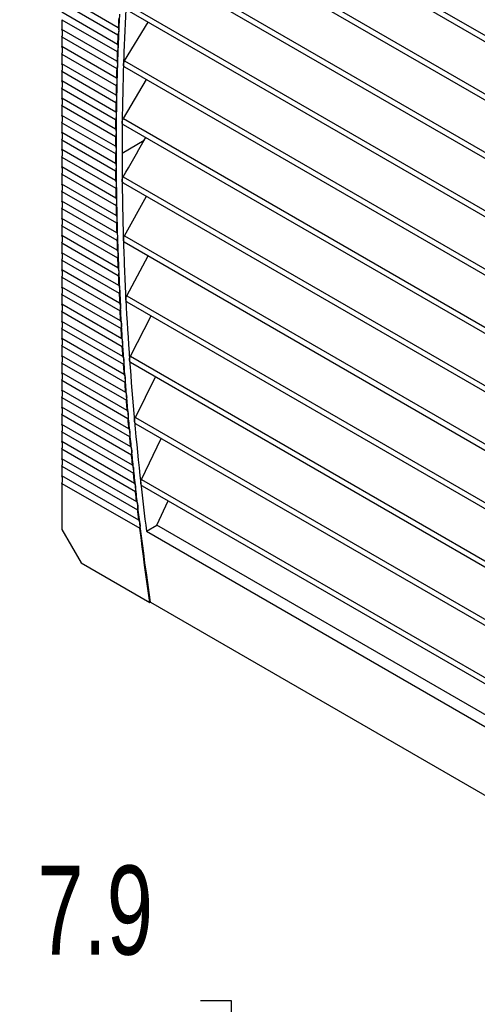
# Model space of a CAD drawing. Header units: millimetres. Extents: x 0 to 1956, y 0 to 1511.
# Tile 8 of 14: x 1621 to 1697, y 915 to 1078. Entities that reach past the tile are written whole.
import ezdxf

# ---------------------------------------------------------------- set-up
doc = ezdxf.new("R2010")
doc.units = ezdxf.units.MM
doc.header["$LTSCALE"] = 7
doc.layers.add('DIMENSIONS', color=140, linetype='Continuous', lineweight=25)
doc.styles.add('SLDTEXTSTYLE0', font='TXT', dxfattribs={"width": 0.7})
doc.dimstyles.new('SLDDIMSTYLE0', dxfattribs={"dimtxt": 15.106055, "dimasz": 23.114, "dimexe": 0, "dimexo": 0.0625, "dimgap": 3.776514, "dimtad": 0, "dimtih": 1, "dimtoh": 1, "dimdec": 1, "dimrnd": 1e-09, "dimzin": 12, "dimdsep": 46, "dimtxsty": 'SLDTEXTSTYLE0', "dimsah": 1, "dimcen": 0, "dimadec": 0, "dimazin": 3, "dimtfac": 1, "dimtdec": 1, "dimtofl": 0, "dimtmove": 0, "dimatfit": 3, "dimfxl": 0, "dimfrac": 2, "dimtolj": 1, "dimtzin": 12, "dimarcsym": 0})

# ---------------------------------------------------------------- blocks, each defined once
blk = doc.blocks.new('_D')
at = {"layer": 'DIMENSIONS'}
for p, q in [((1606.11, 915.15), (1601.04, 915.15)), ((1601.04, 915.15), (1601.04, 891.14)), ((1651, 915.15), (1656.07, 915.15)), ((1656.07, 915.15), (1656.07, 891.14)), ((1545.24, 761.23), (1569.74, 893.22)), ((1569.74, 893.22), (1590.41, 893.22)), ((1601.04, 891.14), (1606.11, 891.14)), ((1656.07, 891.14), (1651, 891.14))]:
    blk.add_line(p, q, dxfattribs=at)
blk.add_solid([(1545.24, 761.23), (1552.96, 783.31), (1545.96, 784.61)], dxfattribs=at)
at = {"layer": 'DIMENSIONS', "char_height": 14.817, "attachment_point": 1, "style": 'SLDTEXTSTYLE0'}
for s, insert in [('%%c', (1600.99, 937.63)), ('7.9', (1623.8, 937.63)), ('0.31', (1606.11, 910.24)), ('(6x)', (1607.46, 882.85))]:
    blk.add_mtext(s, dxfattribs=dict(at, insert=insert))

msp = doc.modelspace()

# ---------------------------------------------------------------- linework, layer by layer
for p, q in [((1641.18, 1107.76), (1739.69, 1050.89)), ((1641.34, 1108.68), (1739.57, 1051.97)), ((1640.28, 1099.58), (1740.64, 1041.64)), ((1640.15, 1098.64), (1740.74, 1040.57)), ((1639.43, 1090.35), (1741.5, 1031.43)), ((1639.32, 1089.4), (1741.57, 1030.37)), ((1637.29, 1077.08), (1627.91, 1082.5)), ((1627.91, 1081.27), (1637.23, 1075.88)), ((1638.71, 1080.04), (1742.2, 1020.3)), ((1638.78, 1081.01), (1742.14, 1021.34)), ((1637.17, 1074.3), (1627.91, 1079.64)), ((1627.91, 1078.41), (1637.12, 1073.09)), ((1627.91, 1078.41), (1627.91, 1076.78)), ((1637.07, 1071.5), (1627.91, 1076.78)), ((1638.35, 1071.54), (1642.29, 1077.97)), ((1627.91, 1075.55), (1637.03, 1070.29)), ((1627.91, 1075.55), (1627.91, 1073.92)), ((1636.98, 1068.69), (1627.91, 1073.92)), ((1627.91, 1072.69), (1636.95, 1067.47)), ((1627.91, 1072.69), (1627.91, 1071.06)), ((1636.91, 1065.87), (1627.91, 1071.06)), ((1638.3, 1070.56), (1742.61, 1010.34)), ((1638.35, 1071.54), (1742.58, 1011.37)), ((1627.91, 1069.83), (1636.89, 1064.65)), ((1627.91, 1069.83), (1627.91, 1068.21)), ((1638.13, 1061.95), (1641.97, 1068.44)), ((1636.87, 1063.04), (1627.91, 1068.21)), ((1627.91, 1066.98), (1636.85, 1061.82)), ((1627.91, 1066.98), (1627.91, 1065.35)), ((1636.84, 1060.2), (1627.91, 1065.35)), ((1627.91, 1064.12), (1636.83, 1058.97)), ((1627.91, 1064.12), (1627.91, 1062.49)), ((1636.82, 1057.35), (1627.91, 1062.49)), ((1638.13, 1061.95), (1742.81, 1001.52)), ((1627.91, 1061.26), (1636.82, 1056.12)), ((1627.91, 1061.26), (1627.91, 1059.63)), ((1638.1, 1060.96), (1742.82, 1000.5)), ((1636.83, 1054.49), (1627.91, 1059.63)), ((1641.61, 1058.36), (1641.86, 1058.78)), ((1627.91, 1058.4), (1636.84, 1053.25)), ((1627.91, 1058.4), (1627.91, 1056.78)), ((1637.91, 1056.22), (1641.61, 1058.36)), ((1636.85, 1051.62), (1627.91, 1056.78)), ((1627.91, 1055.54), (1636.87, 1050.38)), ((1627.91, 1055.54), (1627.91, 1053.92)), ((1636.89, 1048.73), (1627.91, 1053.92)), ((1627.91, 1052.69), (1636.91, 1047.49)), ((1627.91, 1052.69), (1627.91, 1051.06)), ((1638.11, 1052.24), (1742.83, 991.79)), ((1636.95, 1045.84), (1627.91, 1051.06)), ((1638.1, 1051.24), (1742.82, 990.79)), ((1627.91, 1049.83), (1636.98, 1044.59)), ((1627.91, 1049.83), (1627.91, 1048.2)), ((1638.3, 1042.42), (1641.96, 1049.01)), ((1637.03, 1042.94), (1627.91, 1048.2)), ((1627.91, 1046.97), (1637.07, 1041.69)), ((1627.91, 1046.97), (1627.91, 1045.34)), ((1637.12, 1040.03), (1627.91, 1045.34)), ((1627.91, 1044.11), (1637.17, 1038.77)), ((1627.91, 1044.11), (1627.91, 1042.49)), ((1637.23, 1037.1), (1627.91, 1042.49)), ((1638.3, 1042.42), (1742.64, 982.18)), ((1627.91, 1041.25), (1637.29, 1035.84)), ((1627.91, 1041.25), (1627.91, 1039.63)), ((1638.29, 1041.41), (1742.61, 981.19)), ((1637.37, 1034.17), (1627.91, 1039.63)), ((1638.7, 1032.47), (1642.27, 1039.12)), ((1627.91, 1038.4), (1637.43, 1032.9)), ((1627.91, 1038.4), (1627.91, 1036.77)), ((1637.51, 1031.23), (1627.91, 1036.77)), ((1627.91, 1035.54), (1637.58, 1029.96)), ((1627.91, 1035.54), (1627.91, 1033.91)), ((1637.68, 1028.27), (1627.91, 1033.91)), ((1627.91, 1032.68), (1637.76, 1027)), ((1627.91, 1032.68), (1627.91, 1031.05)), ((1638.7, 1032.47), (1742.25, 972.69)), ((1637.87, 1025.31), (1627.91, 1031.05)), ((1638.69, 1031.47), (1742.2, 971.71)), ((1627.91, 1029.82), (1637.95, 1024.03)), ((1627.91, 1029.82), (1627.91, 1028.2)), ((1639.31, 1022.4), (1642.78, 1029.1)), ((1638.07, 1022.33), (1627.91, 1028.2)), ((1627.91, 1026.97), (1638.16, 1021.05)), ((1627.91, 1026.97), (1627.91, 1025.34)), ((1638.29, 1019.35), (1627.91, 1025.34)), ((1627.91, 1024.11), (1638.39, 1018.06)), ((1627.91, 1024.11), (1627.91, 1022.48)), ((1638.53, 1016.35), (1627.91, 1022.48)), ((1627.91, 1021.25), (1638.64, 1015.06)), ((1627.91, 1021.25), (1627.91, 1019.62)), ((1639.3, 1021.4), (1741.57, 962.36)), ((1639.31, 1022.4), (1741.65, 963.32)), ((1638.79, 1013.35), (1627.91, 1019.62)), ((1627.91, 1018.39), (1638.9, 1012.05)), ((1627.91, 1018.39), (1627.91, 1016.76)), ((1640.13, 1012.21), (1643.51, 1018.97)), ((1639.06, 1010.33), (1627.91, 1016.76)), ((1627.91, 1015.53), (1639.18, 1009.03)), ((1627.91, 1015.53), (1627.91, 1013.91)), ((1639.35, 1007.3), (1627.91, 1013.91)), ((1627.91, 1012.68), (1639.49, 1005.99)), ((1627.91, 1012.68), (1627.91, 1011.05)), ((1640.13, 1012.21), (1740.83, 954.08)), ((1640.22, 1011.15), (1740.74, 953.12)), ((1639.67, 1004.26), (1627.91, 1011.05)), ((1627.91, 1009.82), (1639.81, 1002.95)), ((1627.91, 1009.82), (1627.91, 1008.19)), ((1640, 1001.22), (1627.91, 1008.19)), ((1641.15, 1001.9), (1644.44, 1008.71)), ((1627.91, 1006.96), (1640.14, 999.9)), ((1627.91, 1006.96), (1627.91, 1005.33)), ((1640.35, 998.16), (1627.91, 1005.33)), ((1627.91, 1004.1), (1640.5, 996.84)), ((1627.91, 1004.1), (1627.91, 1002.48)), ((1640.71, 995.09), (1627.91, 1002.48)), ((1627.91, 1001.24), (1640.88, 993.76)), ((1627.91, 1001.24), (1627.91, 993.57)), ((1641.15, 1001.9), (1739.81, 944.95)), ((1641.27, 1000.82), (1739.69, 944.01)), ((1643.7, 994.28), (1645.59, 998.33)), ((1627.91, 993.57), (1631.13, 988)), ((1641.97, 993.29), (1643.7, 994.28)), ((1641.97, 993.29), (1738.79, 937.4)), ((1739.05, 939.23), (1643.7, 994.28)), ((1631.13, 988), (1642.56, 981.4)), ((1642.56, 981.4), (1642.66, 981.46)), ((1642.66, 981.46), (1738.02, 926.41))]:
    msp.add_line(p, q)
at = {"flags": 128}
for points in [[(1638.55, 1031.85), (1638.61, 1030.59), (1638.68, 1029.34), (1638.75, 1028.08), (1638.83, 1026.82), (1638.91, 1025.56), (1638.99, 1024.3), (1639.08, 1023.04), (1639.16, 1021.77)], [(1637.68, 1028.27), (1637.67, 1028.48), (1637.66, 1028.69), (1637.64, 1028.9), (1637.63, 1029.12), (1637.62, 1029.33), (1637.61, 1029.54), (1637.6, 1029.75), (1637.58, 1029.96)], [(1637.82, 1027.69), (1637.8, 1028.06), (1637.77, 1028.43), (1637.75, 1028.8), (1637.73, 1029.17), (1637.71, 1029.54), (1637.69, 1029.91), (1637.67, 1030.28), (1637.65, 1030.65)], [(1638.01, 1024.73), (1637.98, 1025.1), (1637.96, 1025.47), (1637.93, 1025.84), (1637.91, 1026.21), (1637.89, 1026.58), (1637.86, 1026.95), (1637.84, 1027.32), (1637.82, 1027.69)], [(1637.87, 1025.31), (1637.85, 1025.52), (1637.84, 1025.73), (1637.82, 1025.94), (1637.81, 1026.15), (1637.8, 1026.36), (1637.78, 1026.58), (1637.77, 1026.79), (1637.76, 1027)], [(1638.21, 1021.75), (1638.19, 1022.12), (1638.16, 1022.49), (1638.13, 1022.87), (1638.11, 1023.24), (1638.08, 1023.61), (1638.06, 1023.98), (1638.03, 1024.35), (1638.01, 1024.73)], [(1638.07, 1022.33), (1638.05, 1022.55), (1638.04, 1022.76), (1638.02, 1022.97), (1638.01, 1023.18), (1637.99, 1023.39), (1637.98, 1023.61), (1637.96, 1023.82), (1637.95, 1024.03)], [(1638.29, 1019.35), (1638.27, 1019.56), (1638.26, 1019.77), (1638.24, 1019.99), (1638.22, 1020.2), (1638.21, 1020.41), (1638.19, 1020.62), (1638.18, 1020.84), (1638.16, 1021.05)], [(1638.44, 1018.76), (1638.41, 1019.14), (1638.38, 1019.51), (1638.35, 1019.88), (1638.32, 1020.26), (1638.3, 1020.63), (1638.27, 1021), (1638.24, 1021.38), (1638.21, 1021.75)], [(1639.16, 1021.77), (1639.26, 1020.5), (1639.35, 1019.23), (1639.45, 1017.96), (1639.55, 1016.69), (1639.66, 1015.41), (1639.77, 1014.13), (1639.88, 1012.86), (1639.99, 1011.58)], [(1638.53, 1016.35), (1638.51, 1016.57), (1638.49, 1016.78), (1638.48, 1016.99), (1638.46, 1017.21), (1638.44, 1017.42), (1638.42, 1017.63), (1638.41, 1017.85), (1638.39, 1018.06)], [(1638.68, 1015.76), (1638.65, 1016.14), (1638.62, 1016.51), (1638.59, 1016.89), (1638.56, 1017.26), (1638.53, 1017.64), (1638.5, 1018.01), (1638.47, 1018.39), (1638.44, 1018.76)], [(1638.79, 1013.35), (1638.77, 1013.56), (1638.75, 1013.77), (1638.73, 1013.99), (1638.71, 1014.2), (1638.69, 1014.42), (1638.67, 1014.63), (1638.65, 1014.84), (1638.64, 1015.06)], [(1638.94, 1012.75), (1638.91, 1013.13), (1638.87, 1013.51), (1638.84, 1013.88), (1638.81, 1014.26), (1638.78, 1014.64), (1638.74, 1015.01), (1638.71, 1015.39), (1638.68, 1015.76)], [(1639.22, 1009.74), (1639.19, 1010.11), (1639.15, 1010.49), (1639.11, 1010.87), (1639.08, 1011.25), (1639.04, 1011.62), (1639.01, 1012), (1638.98, 1012.38), (1638.94, 1012.75)], [(1639.06, 1010.33), (1639.04, 1010.54), (1639.02, 1010.76), (1639, 1010.97), (1638.98, 1011.19), (1638.96, 1011.4), (1638.94, 1011.62), (1638.92, 1011.83), (1638.9, 1012.05)], [(1639.99, 1011.58), (1640.11, 1010.29), (1640.23, 1009.01), (1640.36, 1007.72), (1640.49, 1006.43), (1640.62, 1005.14), (1640.75, 1003.85), (1640.89, 1002.55), (1641.03, 1001.26)], [(1639.52, 1006.71), (1639.48, 1007.08), (1639.44, 1007.46), (1639.41, 1007.84), (1639.37, 1008.22), (1639.33, 1008.6), (1639.29, 1008.98), (1639.26, 1009.36), (1639.22, 1009.74)], [(1639.35, 1007.3), (1639.33, 1007.52), (1639.31, 1007.73), (1639.29, 1007.95), (1639.27, 1008.16), (1639.25, 1008.38), (1639.23, 1008.6), (1639.21, 1008.81), (1639.18, 1009.03)], [(1639.83, 1003.67), (1639.79, 1004.05), (1639.75, 1004.43), (1639.71, 1004.81), (1639.67, 1005.19), (1639.64, 1005.57), (1639.6, 1005.95), (1639.56, 1006.33), (1639.52, 1006.71)], [(1639.67, 1004.26), (1639.64, 1004.48), (1639.62, 1004.7), (1639.6, 1004.91), (1639.58, 1005.13), (1639.55, 1005.35), (1639.53, 1005.56), (1639.51, 1005.78), (1639.49, 1005.99)], [(1640, 1001.22), (1639.97, 1001.43), (1639.95, 1001.65), (1639.92, 1001.87), (1639.9, 1002.08), (1639.88, 1002.3), (1639.85, 1002.52), (1639.83, 1002.74), (1639.81, 1002.95)], [(1640.17, 1000.61), (1640.13, 1001), (1640.08, 1001.38), (1640.04, 1001.76), (1640, 1002.14), (1639.96, 1002.52), (1639.92, 1002.9), (1639.88, 1003.28), (1639.83, 1003.67)], [(1641.03, 1001.26), (1641.14, 1000.27), (1641.26, 999.27), (1641.37, 998.28), (1641.49, 997.28), (1641.6, 996.28), (1641.73, 995.28), (1641.85, 994.29), (1641.97, 993.29)], [(1640.35, 998.16), (1640.32, 998.37), (1640.29, 998.59), (1640.27, 998.81), (1640.24, 999.03), (1640.22, 999.25), (1640.19, 999.46), (1640.17, 999.68), (1640.14, 999.9)], [(1640.52, 997.55), (1640.48, 997.94), (1640.43, 998.32), (1640.39, 998.7), (1640.34, 999.08), (1640.3, 999.47), (1640.26, 999.85), (1640.21, 1000.23), (1640.17, 1000.61)], [(1640.71, 995.09), (1640.69, 995.31), (1640.66, 995.52), (1640.63, 995.74), (1640.61, 995.96), (1640.58, 996.18), (1640.55, 996.4), (1640.53, 996.62), (1640.5, 996.84)], [(1640.89, 994.48), (1640.85, 994.87), (1640.8, 995.25), (1640.75, 995.63), (1640.71, 996.02), (1640.66, 996.4), (1640.61, 996.79), (1640.57, 997.17), (1640.52, 997.55)], [(1642.56, 981.4), (1642.33, 982.95), (1642.11, 984.5), (1641.89, 986.05), (1641.68, 987.6), (1641.47, 989.14), (1641.27, 990.68), (1641.07, 992.22), (1640.88, 993.76)], [(1642.66, 981.46), (1642.42, 983.09), (1642.18, 984.73), (1641.96, 986.36), (1641.73, 987.99), (1641.52, 989.61), (1641.3, 991.24), (1641.1, 992.86), (1640.89, 994.48)]]:
    msp.add_lwpolyline(points, dxfattribs=at)
for centre, radius, start, end in [((2059, 1056.94), 421.08, 176.8048, 178.0951), ((2056.36, 1057.6), 419.53, 177.122, 177.3384), ((2056.46, 1057.66), 419.53, 177.0401, 177.4203), ((1626.06, 1076.17), 1.95, 341.577, 18.423), ((2061.16, 1057.39), 424.33, 177.5015, 177.7162), ((2061.26, 1057.44), 424.33, 177.4203, 177.7974), ((1626.06, 1073.31), 1.95, 341.577, 18.423), ((2066.08, 1057.26), 429.16, 177.7974, 178.1716), ((2065.99, 1057.2), 429.16, 177.878, 178.091), ((1626.06, 1070.45), 1.95, 341.577, 18.423), ((2070.83, 1057.05), 434.01, 178.2516, 178.4629), ((2070.93, 1057.1), 434.01, 178.1716, 178.5429), ((2075.46, 1056.39), 437.55, 178.095, 179.3515), ((1626.06, 1067.59), 1.95, 341.577, 18.423), ((2075.7, 1056.92), 438.88, 178.6222, 178.832), ((2075.8, 1056.98), 438.88, 178.5429, 178.9113), ((1626.06, 1064.73), 1.95, 341.577, 18.423), ((2080.69, 1056.89), 443.77, 178.9113, 179.277), ((2080.59, 1056.83), 443.77, 178.9901, 179.1983), ((1626.06, 1061.88), 1.95, 341.577, 18.423), ((2085.6, 1056.82), 448.68, 179.277, 179.64), ((2085.5, 1056.77), 448.68, 179.3552, 179.5618), ((2088.23, 1056.23), 450.32, 179.3487, 180.0011), ((1626.06, 1059.02), 1.95, 341.577, 18.423), ((2090.44, 1056.74), 453.61, 179.7176, 179.9227), ((2090.53, 1056.79), 453.61, 179.64, 180.0003), ((1626.06, 1056.16), 1.95, 341.577, 18.423), ((2095.39, 1056.74), 458.56, 180.0774, 180.281), ((2095.48, 1056.79), 458.56, 180.0003, 180.3581), ((2096.64, 1056.22), 458.73, 180.0008, 180.5736), ((1626.06, 1053.3), 1.95, 341.577, 18.423), ((2100.45, 1056.82), 463.53, 180.3581, 180.7132), ((2100.35, 1056.77), 463.53, 180.4346, 180.6367), ((1626.06, 1050.44), 1.95, 341.577, 18.423), ((2105.43, 1056.89), 468.51, 180.7132, 181.0659), ((2109.09, 1056.37), 471.18, 180.5764, 181.7724), ((2105.34, 1056.83), 468.51, 180.7892, 180.99), ((1626.06, 1047.59), 1.95, 341.577, 18.423), ((2110.33, 1056.92), 473.51, 181.1414, 181.3408), ((2110.43, 1056.98), 473.51, 181.0659, 181.4162), ((1626.06, 1044.73), 1.95, 341.577, 18.423), ((2115.35, 1057.05), 478.53, 181.4911, 181.6892), ((2115.44, 1057.1), 478.53, 181.4162, 181.7641), ((1626.06, 1041.87), 1.95, 341.577, 18.423), ((2120.47, 1057.26), 483.55, 181.7641, 182.1097), ((2120.37, 1057.2), 483.55, 181.8385, 182.0352), ((2126.18, 1056.9), 488.28, 181.7723, 182.9412), ((1626.06, 1039.01), 1.95, 341.577, 18.423), ((2125.51, 1057.44), 488.6, 182.1097, 182.453), ((2125.41, 1057.39), 488.6, 182.1836, 182.379), ((1626.06, 1036.15), 1.95, 341.577, 18.423), ((2130.46, 1057.6), 493.65, 182.5264, 182.7206), ((2130.56, 1057.66), 493.65, 182.453, 182.794), ((1626.06, 1033.3), 1.95, 341.577, 18.423), ((2135.52, 1057.85), 498.71, 182.867, 183.0599), ((2135.62, 1057.91), 498.71, 182.794, 183.1329), ((1626.06, 1030.44), 1.95, 341.577, 18.423), ((1626.06, 1027.58), 1.95, 341.577, 18.423), ((1626.06, 1024.72), 1.95, 341.577, 18.423), ((1626.06, 1021.87), 1.95, 341.577, 18.423), ((1626.06, 1019.01), 1.95, 341.577, 18.423), ((1626.06, 1016.15), 1.95, 341.577, 18.423), ((1626.06, 1013.29), 1.95, 341.577, 18.423), ((1626.06, 1010.43), 1.95, 341.577, 18.423), ((1626.06, 1007.58), 1.95, 341.577, 18.423), ((1626.06, 1004.72), 1.95, 341.577, 18.423), ((1626.06, 1001.86), 1.95, 341.577, 18.423)]:
    msp.add_arc(centre, radius, start, end)
for points in [[(1637.29, 1077.08), (1637.35, 1076.93), (1637.37, 1076.75), (1637.36, 1076.54)], [(1637.36, 1076.54), (1637.35, 1076.34), (1637.31, 1076.11), (1637.23, 1075.88)], [(1637.24, 1073.75), (1637.24, 1073.55), (1637.19, 1073.32), (1637.12, 1073.09)], [(1637.17, 1074.3), (1637.23, 1074.14), (1637.25, 1073.96), (1637.24, 1073.75)], [(1637.15, 1070.95), (1637.14, 1070.74), (1637.1, 1070.52), (1637.03, 1070.29)], [(1637.07, 1071.5), (1637.12, 1071.34), (1637.15, 1071.16), (1637.15, 1070.95)], [(1636.98, 1068.69), (1637.04, 1068.53), (1637.07, 1068.35), (1637.06, 1068.14)], [(1637.06, 1068.14), (1637.06, 1067.93), (1637.02, 1067.71), (1636.95, 1067.47)], [(1637, 1065.32), (1637, 1065.11), (1636.96, 1064.88), (1636.89, 1064.65)], [(1636.91, 1065.87), (1636.98, 1065.71), (1637.01, 1065.53), (1637, 1065.32)], [(1636.96, 1062.48), (1636.95, 1062.28), (1636.92, 1062.05), (1636.85, 1061.82)], [(1636.87, 1063.04), (1636.93, 1062.88), (1636.96, 1062.69), (1636.96, 1062.48)], [(1636.93, 1059.64), (1636.93, 1059.43), (1636.89, 1059.21), (1636.83, 1058.97)], [(1636.84, 1060.2), (1636.9, 1060.04), (1636.93, 1059.85), (1636.93, 1059.64)], [(1636.82, 1057.35), (1636.89, 1057.19), (1636.92, 1057), (1636.92, 1056.79)], [(1638.11, 1052.24), (1639.27, 1054.29), (1640.44, 1056.32), (1641.61, 1058.36)], [(1636.92, 1056.79), (1636.92, 1056.58), (1636.89, 1056.35), (1636.82, 1056.12)], [(1636.83, 1054.49), (1636.89, 1054.33), (1636.93, 1054.14), (1636.93, 1053.93)], [(1636.93, 1053.93), (1636.93, 1053.72), (1636.9, 1053.49), (1636.84, 1053.25)], [(1636.85, 1051.62), (1636.92, 1051.46), (1636.95, 1051.26), (1636.96, 1051.05)], [(1636.96, 1051.05), (1636.96, 1050.84), (1636.93, 1050.61), (1636.87, 1050.38)], [(1636.89, 1048.73), (1636.96, 1048.57), (1637, 1048.38), (1637, 1048.17)], [(1637, 1048.17), (1637.01, 1047.96), (1636.98, 1047.73), (1636.91, 1047.49)], [(1636.95, 1045.84), (1637.02, 1045.68), (1637.06, 1045.49), (1637.06, 1045.28)], [(1637.06, 1045.28), (1637.07, 1045.06), (1637.04, 1044.83), (1636.98, 1044.59)], [(1637.03, 1042.94), (1637.1, 1042.78), (1637.14, 1042.58), (1637.15, 1042.37)], [(1637.15, 1042.37), (1637.15, 1042.16), (1637.12, 1041.92), (1637.07, 1041.69)], [(1637.12, 1040.03), (1637.19, 1039.86), (1637.24, 1039.67), (1637.24, 1039.46)], [(1637.24, 1039.46), (1637.25, 1039.24), (1637.23, 1039.01), (1637.17, 1038.77)], [(1637.23, 1037.1), (1637.31, 1036.94), (1637.35, 1036.75), (1637.36, 1036.53)], [(1637.36, 1036.53), (1637.37, 1036.31), (1637.35, 1036.08), (1637.29, 1035.84)], [(1637.37, 1034.17), (1637.44, 1034.01), (1637.48, 1033.81), (1637.49, 1033.6)], [(1637.49, 1033.6), (1637.51, 1033.38), (1637.48, 1033.14), (1637.43, 1032.9)], [(1637.51, 1031.23), (1637.59, 1031.06), (1637.64, 1030.87), (1637.65, 1030.65)], [(1637.65, 1030.65), (1637.66, 1030.43), (1637.64, 1030.2), (1637.58, 1029.96)], [(1637.68, 1028.27), (1637.76, 1028.11), (1637.8, 1027.91), (1637.82, 1027.69)], [(1637.82, 1027.69), (1637.83, 1027.47), (1637.81, 1027.24), (1637.76, 1027)], [(1637.87, 1025.31), (1637.94, 1025.14), (1637.99, 1024.94), (1638.01, 1024.73)], [(1638.01, 1024.73), (1638.02, 1024.51), (1638, 1024.27), (1637.95, 1024.03)], [(1638.07, 1022.33), (1638.15, 1022.17), (1638.2, 1021.97), (1638.21, 1021.75)], [(1638.21, 1021.75), (1638.23, 1021.53), (1638.21, 1021.29), (1638.16, 1021.05)], [(1638.29, 1019.35), (1638.37, 1019.18), (1638.42, 1018.98), (1638.44, 1018.76)], [(1638.44, 1018.76), (1638.46, 1018.54), (1638.44, 1018.3), (1638.39, 1018.06)], [(1638.53, 1016.35), (1638.61, 1016.18), (1638.66, 1015.98), (1638.68, 1015.76)], [(1638.68, 1015.76), (1638.7, 1015.54), (1638.68, 1015.3), (1638.64, 1015.06)], [(1638.79, 1013.35), (1638.87, 1013.18), (1638.92, 1012.98), (1638.94, 1012.75)], [(1638.94, 1012.75), (1638.96, 1012.53), (1638.95, 1012.29), (1638.9, 1012.05)], [(1639.06, 1010.33), (1639.15, 1010.16), (1639.2, 1009.96), (1639.22, 1009.74)], [(1639.22, 1009.74), (1639.24, 1009.51), (1639.23, 1009.27), (1639.18, 1009.03)], [(1639.35, 1007.3), (1639.44, 1007.13), (1639.5, 1006.93), (1639.52, 1006.71)], [(1639.52, 1006.71), (1639.54, 1006.48), (1639.53, 1006.24), (1639.49, 1005.99)], [(1639.67, 1004.26), (1639.75, 1004.09), (1639.81, 1003.89), (1639.83, 1003.67)], [(1639.83, 1003.67), (1639.86, 1003.44), (1639.85, 1003.2), (1639.81, 1002.95)], [(1640, 1001.22), (1640.09, 1001.04), (1640.14, 1000.84), (1640.17, 1000.61)], [(1640.17, 1000.61), (1640.19, 1000.39), (1640.19, 1000.15), (1640.14, 999.9)], [(1640.35, 998.16), (1640.44, 997.98), (1640.5, 997.78), (1640.52, 997.55)], [(1640.52, 997.55), (1640.55, 997.33), (1640.54, 997.08), (1640.5, 996.84)], [(1640.71, 995.09), (1640.8, 994.91), (1640.87, 994.71), (1640.89, 994.48)], [(1640.89, 994.48), (1640.92, 994.25), (1640.92, 994.01), (1640.88, 993.76)]]:
    msp.add_open_spline(points, degree=3)
for points, knots in [([(1638.15, 1070.94), (1638.16, 1070.96), (1638.16, 1071), (1638.17, 1071.07), (1638.18, 1071.13), (1638.2, 1071.21), (1638.23, 1071.3), (1638.28, 1071.41), (1638.33, 1071.49), (1638.35, 1071.54)], [0, 0, 0, 0, 0.112396, 0.224602, 0.337501, 0.451961, 0.568814, 0.778341, 1, 1, 1, 1]), ([(1638.32, 1070.55), (1638.3, 1070.57), (1638.23, 1070.61), (1638.16, 1070.74), (1638.16, 1070.87), (1638.15, 1070.94)], [0, 0, 0, 0, 0.250773, 0.624154, 1, 1, 1, 1]), ([(1637.94, 1061.35), (1637.94, 1061.36), (1637.94, 1061.4), (1637.95, 1061.46), (1637.96, 1061.52), (1637.97, 1061.58), (1638, 1061.67), (1638.04, 1061.8), (1638.1, 1061.9), (1638.13, 1061.95)], [0, 0, 0, 0, 0.095965, 0.193397, 0.29289, 0.395003, 0.50025, 0.743551, 1, 1, 1, 1]), ([(1638.12, 1060.95), (1638.09, 1060.97), (1638.02, 1061.01), (1637.95, 1061.15), (1637.94, 1061.28), (1637.94, 1061.35)], [0, 0, 0, 0, 0.248717, 0.623151, 1, 1, 1, 1]), ([(1637.93, 1051.63), (1637.93, 1051.65), (1637.94, 1051.7), (1637.94, 1051.76), (1637.95, 1051.83), (1637.97, 1051.9), (1638, 1052), (1638.04, 1052.11), (1638.09, 1052.2), (1638.11, 1052.24)], [0, 0, 0, 0, 0.112391, 0.224594, 0.337491, 0.451952, 0.568809, 0.778325, 1, 1, 1, 1]), ([(1638.13, 1051.24), (1638.1, 1051.25), (1638.02, 1051.29), (1637.95, 1051.43), (1637.94, 1051.56), (1637.93, 1051.63)], [0, 0, 0, 0, 0.250586, 0.624084, 1, 1, 1, 1]), ([(1638.14, 1041.8), (1638.14, 1041.82), (1638.14, 1041.86), (1638.14, 1041.93), (1638.15, 1042), (1638.17, 1042.07), (1638.19, 1042.17), (1638.23, 1042.28), (1638.28, 1042.37), (1638.3, 1042.42)], [0, 0, 0, 0, 0.112397, 0.224604, 0.337503, 0.451962, 0.568813, 0.778339, 1, 1, 1, 1]), ([(1638.34, 1041.4), (1638.31, 1041.41), (1638.23, 1041.46), (1638.16, 1041.59), (1638.14, 1041.73), (1638.14, 1041.8)], [0, 0, 0, 0, 0.250765, 0.624156, 1, 1, 1, 1]), ([(1638.55, 1031.85), (1638.54, 1031.87), (1638.54, 1031.91), (1638.55, 1031.98), (1638.56, 1032.05), (1638.57, 1032.12), (1638.59, 1032.22), (1638.63, 1032.34), (1638.68, 1032.43), (1638.7, 1032.47)], [0, 0, 0, 0, 0.112408, 0.224623, 0.337526, 0.451982, 0.568822, 0.778367, 1, 1, 1, 1]), ([(1638.76, 1031.44), (1638.73, 1031.45), (1638.65, 1031.5), (1638.57, 1031.64), (1638.55, 1031.78), (1638.55, 1031.85)], [0, 0, 0, 0, 0.251127, 0.6243, 1, 1, 1, 1]), ([(1639.16, 1021.77), (1639.16, 1021.79), (1639.16, 1021.84), (1639.16, 1021.91), (1639.17, 1021.98), (1639.18, 1022.05), (1639.2, 1022.15), (1639.24, 1022.27), (1639.29, 1022.36), (1639.31, 1022.4)], [0, 0, 0, 0, 0.112424, 0.224651, 0.33756, 0.452012, 0.568835, 0.778411, 1, 1, 1, 1]), ([(1639.39, 1021.36), (1639.36, 1021.37), (1639.28, 1021.42), (1639.19, 1021.56), (1639.17, 1021.7), (1639.16, 1021.77)], [0, 0, 0, 0, 0.25167, 0.624515, 1, 1, 1, 1]), ([(1639.99, 1011.58), (1639.99, 1011.6), (1639.99, 1011.64), (1639.99, 1011.71), (1640, 1011.79), (1640.01, 1011.86), (1640.03, 1011.96), (1640.06, 1012.08), (1640.1, 1012.17), (1640.13, 1012.21)], [0, 0, 0, 0, 0.112444, 0.224688, 0.337604, 0.45205, 0.568851, 0.778468, 1, 1, 1, 1]), ([(1640.23, 1011.15), (1640.19, 1011.17), (1640.11, 1011.22), (1640.03, 1011.36), (1640, 1011.51), (1639.99, 1011.58)], [0, 0, 0, 0, 0.252396, 0.624803, 1, 1, 1, 1]), ([(1641.03, 1001.26), (1641.03, 1001.28), (1641.03, 1001.32), (1641.03, 1001.38), (1641.03, 1001.44), (1641.04, 1001.51), (1641.05, 1001.61), (1641.08, 1001.74), (1641.13, 1001.85), (1641.15, 1001.9)], [0, 0, 0, 0, 0.097558, 0.195747, 0.295157, 0.396357, 0.499887, 0.745706, 1, 1, 1, 1]), ([(1641.28, 1000.83), (1641.24, 1000.85), (1641.16, 1000.9), (1641.07, 1001.04), (1641.05, 1001.19), (1641.03, 1001.26)], [0, 0, 0, 0, 0.253308, 0.625166, 1, 1, 1, 1])]:
    msp.add_open_spline(points, degree=3, knots=knots)

# ---------------------------------------------------------------- dimensions: what is measured, and where the dimension line sits
at = {"layer": 'DIMENSIONS'}
dim = msp.add_diameter_dim_2p(p1=(1543.8, 753.44), p2=(1545.24, 761.23), text='<>\\P(6x)', dimstyle='SLDDIMSTYLE0', dxfattribs=at)
dim.commit()
dim.dimension.update_dxf_attribs({"geometry": '_D', "text_midpoint": (1628.56, 901.02), "dimtype": 163})

doc.saveas('drawing.dxf')
